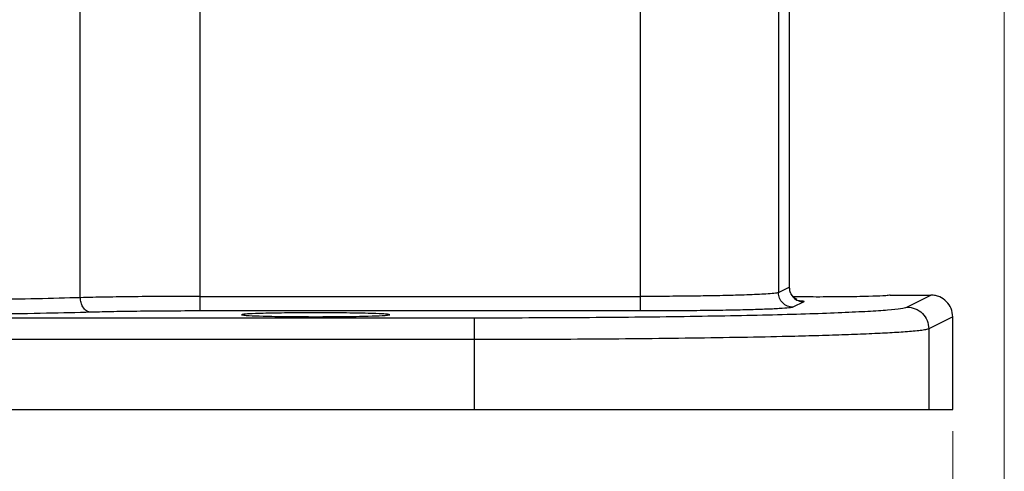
# Model space of a CAD drawing. Header units: inches. Extents: x 0.6 to 16.3, y 0.2 to 11.5.
# Tile 4 of 20: x 5.862 to 7.665, y 4.149 to 4.976. Entities that reach past the tile are written whole.
import ezdxf

# ---------------------------------------------------------------- set-up
doc = ezdxf.new("R2010")
doc.units = ezdxf.units.IN
doc.header["$MEASUREMENT"] = 0
doc.styles.add('SLDTEXTSTYLE0', font='TXT', dxfattribs={"width": 0.75})
doc.dimstyles.new('SLDDIMSTYLE0', dxfattribs={"dimtxt": 0.137795, "dimasz": 0.14, "dimexe": 0, "dimexo": 0.0625, "dimgap": 0.034449, "dimtad": 0, "dimdec": 1, "dimlfac": 1.5, "dimrnd": 1e-09, "dimzin": 12, "dimdsep": 46, "dimtxsty": 'SLDTEXTSTYLE0', "dimblk1": 'CLOSED', "dimblk2": 'CLOSED', "dimsah": 1, "dimcen": 0.09, "dimadec": 0, "dimazin": 3, "dimtfac": 1, "dimtdec": 1, "dimtofl": 0, "dimtmove": 0, "dimatfit": 3, "dimldrblk": 'CLOSED', "dimfxl": 0, "dimfrac": 2, "dimtolj": 1, "dimtzin": 12, "dimarcsym": 0})
doc.dimstyles.new('SLDDIMSTYLE3', dxfattribs={"dimtxt": 0.137795, "dimasz": 0.14, "dimexe": 0, "dimexo": 0.0625, "dimgap": 0.034449, "dimtad": 0, "dimdec": 1, "dimlfac": 1.5, "dimrnd": 1e-09, "dimzin": 12, "dimdsep": 46, "dimtxsty": 'SLDTEXTSTYLE0', "dimblk1": 'CLOSED', "dimblk2": 'CLOSED', "dimsah": 1, "dimcen": 0.09, "dimadec": 0, "dimazin": 3, "dimtfac": 1, "dimtofl": 0, "dimtmove": 0, "dimatfit": 3, "dimldrblk": 'CLOSED', "dimfxl": 0, "dimfrac": 2, "dimtolj": 1, "dimtzin": 12, "dimarcsym": 0})

# ---------------------------------------------------------------- blocks, each defined once
blk = doc.blocks.new('_Closed')
at = {"color": 0, "linetype": 'ByBlock', "lineweight": -2}
for p, q in [((-1, 0.166667), (0, 0)), ((-1, 0.166667), (-1, -0.166667)), ((0, 0), (-1, -0.166667)), ((0, 0), (-1, 0))]:
    blk.add_line(p, q, dxfattribs=at)
blk = doc.blocks.new('_D_5')
at = {"color": 7, "linetype": 'Continuous', "lineweight": 0}
for p, q in [((5.4869, 4.5032), (5.4869, 3.5926)), ((7.5702, 4.2225), (7.5702, 3.5926)), ((6.3809, 3.8304), (6.3389, 3.8304)), ((6.3389, 3.8304), (6.3389, 3.6117)), ((6.5845, 3.8304), (6.6265, 3.8304)), ((6.6265, 3.8304), (6.6265, 3.6117)), ((5.4869, 3.6319), (6.2181, 3.6319)), ((7.5702, 3.6319), (6.7473, 3.6319)), ((6.3389, 3.6117), (6.3809, 3.6117)), ((6.6265, 3.6117), (6.5845, 3.6117))]:
    blk.add_line(p, q, dxfattribs=at)
at = {"color": 7, "linetype": 'Continuous', "lineweight": 18, "xscale": 0.14, "yscale": 0.14, "rotation": 180.0000000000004}
blk.add_blockref('_Closed', (5.4869, 3.6319, 0.1776), dxfattribs=at)
at = {"color": 7, "linetype": 'Continuous', "lineweight": 18, "xscale": 0.14, "yscale": 0.14}
blk.add_blockref('_Closed', (7.5702, 3.6319, 0.1776), dxfattribs=at)
at = {"color": 7, "linetype": 'Continuous', "lineweight": 18, "char_height": 0.1378, "attachment_point": 1, "style": 'SLDTEXTSTYLE0'}
for s, insert in [('79', (6.3809, 3.7893)), ('3.1', (6.3554, 3.5831))]:
    blk.add_mtext(s, dxfattribs=dict(at, insert=insert))
blk = doc.blocks.new('_D_6')
at = {"color": 7, "linetype": 'Continuous', "lineweight": 0}
for p, q in [((7.6647, 5.4768), (7.6647, 3.1201)), ((5.4869, 4.5032), (5.4869, 3.1201)), ((6.737, 3.358), (6.695, 3.358)), ((6.695, 3.358), (6.695, 3.1392)), ((6.9406, 3.358), (6.9826, 3.358)), ((6.9826, 3.358), (6.9826, 3.1392)), ((5.4869, 3.1595), (6.5741, 3.1595)), ((7.6647, 3.1595), (7.1034, 3.1595)), ((6.695, 3.1392), (6.737, 3.1392)), ((6.9826, 3.1392), (6.9406, 3.1392))]:
    blk.add_line(p, q, dxfattribs=at)
at = {"color": 7, "linetype": 'Continuous', "lineweight": 18, "xscale": 0.14, "yscale": 0.14, "rotation": 180.0000000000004}
blk.add_blockref('_Closed', (5.4869, 3.1595, 0.1776), dxfattribs=at)
at = {"color": 7, "linetype": 'Continuous', "lineweight": 18, "xscale": 0.14, "yscale": 0.14}
blk.add_blockref('_Closed', (7.6647, 3.1595, 0.1776), dxfattribs=at)
at = {"color": 7, "linetype": 'Continuous', "lineweight": 18, "char_height": 0.1378, "attachment_point": 1, "style": 'SLDTEXTSTYLE0'}
for s, insert in [('83', (6.737, 3.3168)), ('3.3', (6.7115, 3.1107))]:
    blk.add_mtext(s, dxfattribs=dict(at, insert=insert))

msp = doc.modelspace()

# ---------------------------------------------------------------- linework, layer by layer
at = {"color": 7, "linetype": 'Continuous', "lineweight": 25}
for p, q in [((7.2709, 5.2036), (7.2709, 4.4859)), ((7.2712, 4.4859), (7.2712, 5.2039)), ((5.9726, 4.4667), (5.9726, 5.0472)), ((6.1919, 4.4691), (6.1919, 5.0155)), ((6.9981, 5.0155), (6.9981, 4.4691)), ((7.2511, 4.9989), (7.2511, 4.476)), ((7.2511, 4.476), (7.2709, 4.4859)), ((7.2712, 4.4858), (7.2712, 4.4859)), ((6.1919, 4.4691), (6.9981, 4.4691)), ((7.2975, 4.4592), (7.2777, 4.4493)), ((7.4559, 4.4715), (7.5302, 4.4715)), ((7.4864, 4.4496), (7.5302, 4.4715)), ((6.9981, 4.4424), (6.1919, 4.4424)), ((4.2796, 4.43), (6.6941, 4.43)), ((7.5702, 4.4316), (7.5263, 4.4097)), ((7.5702, 4.2619), (7.5702, 4.4316)), ((7.5263, 4.4097), (7.5263, 4.2619)), ((6.6941, 4.39), (4.2796, 4.39)), ((6.6941, 4.39), (6.6941, 4.2619)), ((4.2796, 4.2619), (6.6941, 4.2619)), ((6.6941, 4.2619), (7.5263, 4.2619)), ((7.5263, 4.2619), (7.5702, 4.2619))]:
    msp.add_line(p, q, dxfattribs=at)
for points, knots in [([(7.2511, 4.476), (7.249, 4.4755), (7.2454, 4.4746), (7.23, 4.4734), (7.2129, 4.4725), (7.1939, 4.4717), (7.1686, 4.4709), (7.1352, 4.4702), (7.0921, 4.4695), (7.0461, 4.4691), (7.014, 4.4691), (6.9981, 4.4691)], [0, 0, 0, 0, 0.140976, 0.249982, 0.338293, 0.421686, 0.50016, 0.627681, 0.750092, 0.875825, 1, 1, 1, 1]), ([(7.2846, 4.4627), (7.2847, 4.4629), (7.2848, 4.4632), (7.281, 4.4656), (7.2788, 4.4676), (7.2773, 4.4691), (7.2759, 4.4708), (7.2747, 4.4728), (7.2736, 4.4748), (7.2717, 4.4795), (7.2714, 4.4832), (7.2712, 4.4863)], [0, 0, 0, 0, 0.439235, 0.596721, 0.652622, 0.697192, 0.73411, 0.767412, 0.800616, 0.835863, 1, 1, 1, 1]), ([(5.9726, 4.4667), (5.9469, 4.466), (5.8968, 4.4646), (5.8038, 4.4632), (5.704, 4.4622), (5.6336, 4.4621), (5.5986, 4.4621)], [0, 0, 0, 0, 0.256485, 0.500028, 0.751903, 1, 1, 1, 1]), ([(6.1919, 4.4691), (6.1714, 4.469), (6.1301, 4.469), (6.0715, 4.4685), (6.017, 4.4678), (5.9876, 4.4671), (5.9726, 4.4667)], [0, 0, 0, 0, 0.24812, 0.49998, 0.743524, 1, 1, 1, 1]), ([(5.9925, 4.44), (5.9896, 4.4406), (5.9838, 4.4417), (5.9773, 4.4489), (5.9734, 4.4576), (5.9728, 4.4637), (5.9726, 4.4667)], [0, 0, 0, 0, 0.279634, 0.559249, 0.779637, 1, 1, 1, 1]), ([(7.4559, 4.4715), (7.4551, 4.4712), (7.4536, 4.4707), (7.441, 4.4698), (7.4212, 4.4691), (7.3954, 4.4685), (7.3639, 4.4681), (7.3228, 4.4679), (7.2921, 4.4681), (7.2782, 4.4682)], [0, 0, 0, 0, 0.129114, 0.24166, 0.416355, 0.52486, 0.630514, 0.832348, 1, 1, 1, 1]), ([(7.5702, 4.4316), (7.5696, 4.4368), (7.5684, 4.4473), (7.5593, 4.4603), (7.5486, 4.4677), (7.5386, 4.471), (7.533, 4.4714), (7.5302, 4.4715)], [0, 0, 0, 0, 0.250714, 0.499136, 0.734643, 0.863714, 1, 1, 1, 1]), ([(5.9925, 4.44), (5.9662, 4.4394), (5.9136, 4.438), (5.8159, 4.4365), (5.7099, 4.4356), (5.6357, 4.4355), (5.5986, 4.4354)], [0, 0, 0, 0, 0.250022, 0.500026, 0.750016, 1, 1, 1, 1]), ([(6.1919, 4.4424), (6.1731, 4.4424), (6.1356, 4.4423), (6.0819, 4.4418), (6.0325, 4.4411), (6.0058, 4.4404), (5.9925, 4.44)], [0, 0, 0, 0, 0.249982, 0.499974, 0.749978, 1, 1, 1, 1]), ([(6.4035, 4.4391), (6.4208, 4.439), (6.4472, 4.439), (6.4787, 4.4385), (6.5045, 4.438), (6.5245, 4.4372), (6.5367, 4.4364), (6.5406, 4.4355), (6.5367, 4.4347), (6.5245, 4.4338), (6.5045, 4.4331), (6.4787, 4.4325), (6.4472, 4.4321), (6.4035, 4.4319), (6.3599, 4.4321), (6.3284, 4.4325), (6.3025, 4.4331), (6.2826, 4.4338), (6.2704, 4.4347), (6.2665, 4.4355), (6.2704, 4.4364), (6.2826, 4.4372), (6.3025, 4.438), (6.3284, 4.4385), (6.3599, 4.439), (6.3862, 4.439), (6.4035, 4.4391)], [0, 0, 0, 0, 0.060622, 0.092355, 0.124946, 0.177415, 0.211219, 0.25, 0.28878, 0.322584, 0.375054, 0.407645, 0.439378, 0.5, 0.560621, 0.592355, 0.624946, 0.677415, 0.711219, 0.75, 0.78878, 0.822584, 0.875054, 0.907645, 0.939378, 1, 1, 1, 1]), ([(6.6941, 4.43), (6.7276, 4.43), (6.7945, 4.4301), (6.8933, 4.4306), (6.9889, 4.4314), (7.0798, 4.4325), (7.1645, 4.4339), (7.2417, 4.4356), (7.3102, 4.4375), (7.3687, 4.4397), (7.4166, 4.442), (7.4526, 4.4445), (7.4775, 4.447), (7.4834, 4.4488), (7.4864, 4.4496)], [0, 0, 0, 0, 0.083276, 0.166645, 0.249964, 0.333222, 0.416637, 0.499947, 0.583254, 0.666658, 0.749961, 0.833215, 0.91673, 1, 1, 1, 1]), ([(7.2777, 4.4493), (7.2758, 4.4489), (7.272, 4.448), (7.2538, 4.4466), (7.2271, 4.4454), (7.192, 4.4444), (7.1499, 4.4435), (7.1025, 4.4429), (7.0512, 4.4425), (7.0158, 4.4424), (6.9981, 4.4424)], [0, 0, 0, 0, 0.125022, 0.25004, 0.375051, 0.500054, 0.625049, 0.750037, 0.87502, 1, 1, 1, 1]), ([(7.5263, 4.4097), (7.5248, 4.4091), (7.5217, 4.4081), (7.5117, 4.4066), (7.499, 4.4053), (7.4842, 4.4041), (7.4682, 4.403), (7.4456, 4.4017), (7.4136, 4.4002), (7.3691, 4.3985), (7.3206, 4.397), (7.2602, 4.3954), (7.1852, 4.3939), (7.0935, 4.3925), (6.9968, 4.3913), (6.8969, 4.3906), (6.7957, 4.3901), (6.7278, 4.39), (6.6941, 4.39)], [0, 0, 0, 0, 0.0506363, 0.0976925, 0.1411684, 0.1810636, 0.2173778, 0.2501108, 0.3168163, 0.3807244, 0.4418347, 0.5001473, 0.5870069, 0.6724455, 0.7564635, 0.8390615, 0.9202401, 1, 1, 1, 1])]:
    msp.add_open_spline(points, degree=3, knots=knots, dxfattribs=at)
for points in [[(7.2777, 4.4493), (7.2742, 4.4497), (7.2672, 4.4506), (7.2584, 4.4567), (7.2523, 4.4655), (7.2515, 4.4725), (7.2511, 4.476)], [(7.2709, 4.4859), (7.2713, 4.4824), (7.2721, 4.4754), (7.2782, 4.4666), (7.287, 4.4605), (7.294, 4.4596), (7.2975, 4.4592)], [(6.1919, 4.4424), (6.1919, 4.4429), (6.1919, 4.4438), (6.1919, 4.45), (6.1919, 4.4587), (6.1919, 4.4656), (6.1919, 4.4691)], [(6.9981, 4.4691), (6.9981, 4.4656), (6.9981, 4.4587), (6.9981, 4.45), (6.9981, 4.4438), (6.9981, 4.4429), (6.9981, 4.4424)], [(7.4864, 4.4496), (7.4916, 4.449), (7.5021, 4.4478), (7.5153, 4.4386), (7.5245, 4.4254), (7.5257, 4.4149), (7.5263, 4.4097)], [(6.6941, 4.43), (6.6941, 4.4292), (6.6941, 4.4278), (6.6941, 4.4185), (6.6941, 4.4054), (6.6941, 4.3951), (6.6941, 4.39)]]:
    msp.add_open_spline(points, degree=3, dxfattribs=at)
at = {"color": 8, "linetype": 'Continuous', "lineweight": 25}
msp.add_open_spline([(7.287, 4.4615), (7.2887, 4.4614), (7.299, 4.4607), (7.2982, 4.4599), (7.2975, 4.4592)], degree=3, knots=[0, 0, 0, 0, 0.170568, 1, 1, 1, 1], dxfattribs=at)

# ---------------------------------------------------------------- dimensions: what is measured, and where the dimension line sits
at = {"color": 7, "linetype": 'Continuous', "lineweight": 18}
for base, p1, p2, dimstyle, picture, middle in [((5.4869, 3.1595), (7.6647, 5.5161), (5.4869, 4.5426), 'SLDDIMSTYLE3', '_D_6', (6.8388, 3.1595)), ((7.5702, 3.6319), (5.4869, 4.5426), (7.5702, 4.2619), 'SLDDIMSTYLE0', '_D_5', (6.4827, 3.6319))]:
    dim = msp.add_linear_dim(base=base, p1=p1, p2=p2, dimstyle=dimstyle, dxfattribs=at)
    dim.commit()
    dim.dimension.update_dxf_attribs({"geometry": picture, "text_midpoint": middle, "dimtype": 160})

doc.saveas('drawing.dxf')
